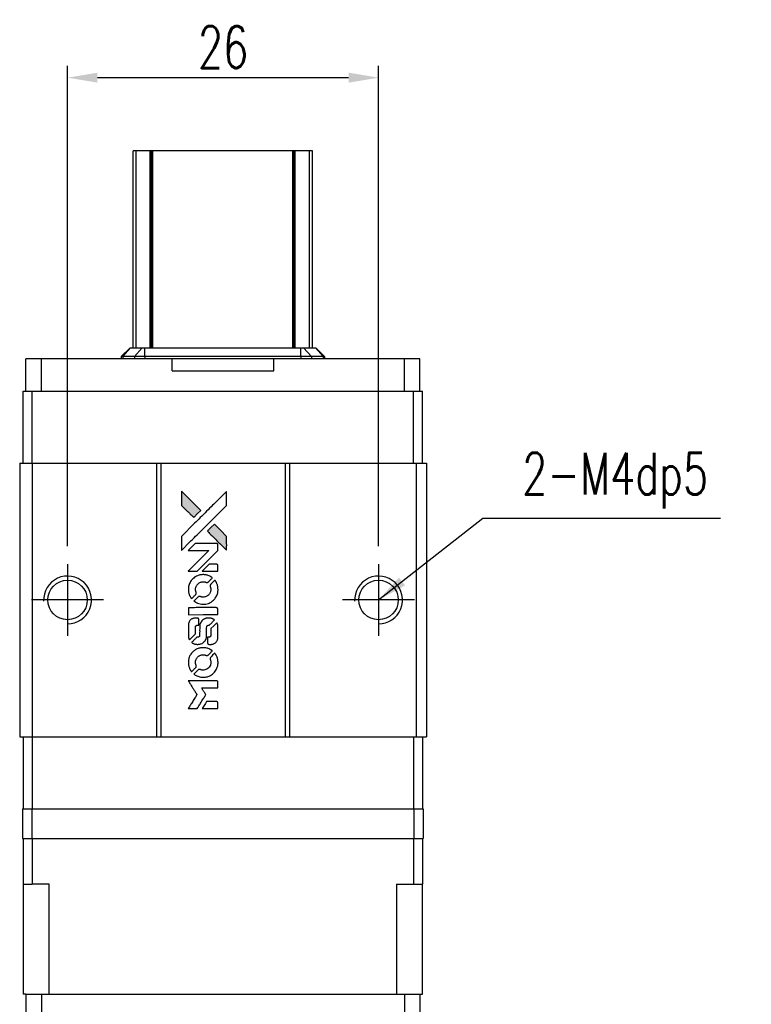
# Model space of a CAD drawing. Header units: millimetres. Extents: x 914 to 1136, y -13 to 166.
# Tile 2 of 3: x 932 to 993, y 83 to 166. Entities that reach past the tile are written whole.
import ezdxf

# ---------------------------------------------------------------- set-up
doc = ezdxf.new("R2010")
doc.units = ezdxf.units.MM
doc.header["$LTSCALE"] = 0.15
doc.layers.get('0').update_dxf_attribs({"linetype": 'CONTINUOUS'})
doc.layers.get('Defpoints').update_dxf_attribs({"linetype": 'CONTINUOUS'})
doc.styles.add('DIM-7', font='SIMPLEX.shx', dxfattribs={"width": 0.7, "bigfont": 'chineset.shx'})
doc.dimstyles.new('CNS', dxfattribs={"dimtxt": 3.5, "dimasz": 2.5, "dimexe": 1, "dimexo": 1.5, "dimgap": 0.09, "dimtad": 0, "dimdsep": 46, "dimtxsty": 'DIM-7', "dimcen": 0.09, "dimclrd": 1, "dimclre": 1, "dimclrt": 4, "dimadec": 0, "dimazin": 0, "dimtfac": 1, "dimtix": 1, "dimtmove": 2, "dimatfit": 3, "dimfxl": 1, "dimtvp": 0.971429, "dimtolj": 1, "dimarcsym": 0})

# ---------------------------------------------------------------- blocks, each defined once
blk = doc.blocks.new('A$C2c6fde5b')
at = {"linetype": 'Continuous'}
h = blk.add_hatch(color=256, dxfattribs=at)
h.dxf.hatch_style = 1
h.paths.add_polyline_path([(0, 18.166), (0, 17.579), (0, 16.992), (0.51, 16.487, 0.000288), (0.705, 16.293, 0.000479), (0.87, 16.13, 0.000013), (1.02, 15.982, 0.197177), (1.022, 15.981, 0.197497), (1.024, 15.982, 0.00004), (1.11, 16.066, 0.000834), (1.204, 16.16, 0.000506), (1.316, 16.272), (1.607, 16.563), (0.803, 17.364)])
h.paths.add_polyline_path([(2.749, 15.418), (2.457, 15.127, 0.000476), (2.345, 15.015, 0.000789), (2.251, 14.92, 0.000035), (2.166, 14.834, 0.19758), (2.165, 14.832, 0.198396), (2.166, 14.83, 0.000019), (2.282, 14.714, 0.000582), (2.41, 14.585, 0.000351), (2.562, 14.434, 0.000108), (3.208, 13.791, 0.000692), (3.535, 13.466, 0.000077), (3.761, 13.242, 0.197527), (3.769, 13.239, 0.410181), (3.773, 13.242, 0.000493), (3.775, 13.362, 0.002424), (3.776, 13.528, 0.000529), (3.776, 13.815), (3.776, 14.39), (3.262, 14.904)])
for points in [[(0.51, 16.487, 0.000288), (0.705, 16.293, 0.000479), (0.87, 16.13, 0.000013), (1.02, 15.982, 0.197177), (1.022, 15.981, 0.197497), (1.024, 15.982, 0.00004), (1.11, 16.066, 0.000836), (1.204, 16.16, 0.000505), (1.316, 16.272), (1.607, 16.563), (0.803, 17.364), (0, 18.166), (0, 17.579), (0, 16.992)], [(0.706, 13.929, -0.000056), (1.058, 14.28, -0.000021), (1.552, 14.773, -0.000021), (2.09, 15.309, -0.000025), (2.594, 15.812), (3.776, 16.991), (3.775, 17.576), (3.773, 18.16), (2.98, 17.372, 0.000274), (2.599, 16.993, 0.000123), (2.099, 16.495, 0.000121), (1.57, 15.968, 0.000165), (1.094, 15.492), (0, 14.401), (0, 13.812), (0, 13.224)], [(2.562, 14.434, 0.000108), (3.208, 13.791, 0.000692), (3.535, 13.466, 0.000077), (3.761, 13.242, 0.197527), (3.769, 13.239, 0.410182), (3.773, 13.242, 0.000493), (3.775, 13.362, 0.002424), (3.776, 13.528, 0.000529), (3.776, 13.815), (3.776, 14.39), (3.262, 14.904), (2.749, 15.418), (2.457, 15.127, 0.000476), (2.345, 15.015, 0.000789), (2.251, 14.92, 0.000035), (2.166, 14.834, 0.19758), (2.165, 14.832, 0.198396), (2.166, 14.83, 0.000019), (2.282, 14.714, 0.000582), (2.41, 14.585, 0.000351)], [(0.935, 11.489), (1.311, 11.489), (2.18, 12.36), (3.049, 13.23), (3.047, 13.472, 0.0008), (3.046, 13.628, 0.010795), (3.044, 13.685, 0.030495), (3.041, 13.717, 0.080372), (3.033, 13.738, 0.03816), (3.02, 13.759, 0.041799), (3.004, 13.776, 0.042486), (2.986, 13.791, 0.042078), (2.965, 13.802, 0.099276), (2.936, 13.809, 0.003302), (2.815, 13.811, 0.002586), (2.603, 13.812, 0.000204), (2.041, 13.811), (1.141, 13.809), (0.852, 13.52), (0.563, 13.23), (1.429, 13.227), (2.294, 13.224), (1.438, 12.373, 0.000253), (1.109, 12.045, 0.000412), (0.83, 11.766, 0.000041), (0.581, 11.517, 0.041338), (0.571, 11.505), (0.56, 11.489)], [(2.394, 11.489), (3.049, 11.489), (3.048, 11.734), (3.046, 11.978), (3.028, 12.006, 0.03146), (3.019, 12.019, 0.026444), (3.008, 12.032, 0.026444), (2.996, 12.043, 0.031457), (2.983, 12.052), (2.954, 12.069), (2.63, 12.071), (2.305, 12.073), (2.022, 11.786, 0.000745), (1.913, 11.675, 0.001228), (1.821, 11.581, 0.000087), (1.739, 11.497, 0.195134), (1.738, 11.494, 0.412117), (1.74, 11.492, 0.000048), (1.931, 11.491, 0.00109), (2.142, 11.49, 0.000653)], [(0.579, 9.827, 0.023681), (0.594, 9.724, 0.022402), (0.62, 9.621, 0.021929), (0.655, 9.519, 0.020503), (0.7, 9.418, 0.013745), (0.73, 9.361, 0.009767), (0.767, 9.298, 0.009658), (0.804, 9.241, 0.027804), (0.832, 9.203), (0.844, 9.189), (1.026, 9.371, 0.002053), (1.113, 9.459, 0.006738), (1.169, 9.518, 0.007826), (1.207, 9.559, 0.063909), (1.222, 9.581, 0.061532), (1.233, 9.613, 0.068674), (1.236, 9.646, 0.052072), (1.229, 9.686, 0.019648), (1.213, 9.739, -0.018366), (1.192, 9.805, -0.0288), (1.18, 9.862, -0.029061), (1.174, 9.921, -0.019155), (1.174, 9.988, -0.053809), (1.196, 10.133, -0.058833), (1.247, 10.266, -0.058566), (1.329, 10.384, -0.052525), (1.438, 10.484, -0.044733), (1.531, 10.541, -0.040573), (1.635, 10.583, -0.041123), (1.743, 10.606, -0.04951), (1.847, 10.61, -0.017369), (1.896, 10.605, -0.024255), (1.939, 10.597, -0.023787), (1.982, 10.585, -0.015798), (2.03, 10.567, 0.010631), (2.06, 10.555, 0.033653), (2.081, 10.549, 0.037806), (2.101, 10.546, 0.016307), (2.128, 10.545, 0.068179), (2.18, 10.553, 0.095747), (2.223, 10.574, 0.033418), (2.279, 10.624, 0.002133), (2.432, 10.781, 0.001452), (2.518, 10.869, 0.012393), (2.556, 10.91, 0.020479), (2.575, 10.935, 0.344362), (2.575, 10.944, 0.074287), (2.553, 10.964, 0.005454), (2.486, 11.006, 0.008391), (2.416, 11.049, 0.017097), (2.359, 11.079, 0.027375), (2.242, 11.129, 0.02835), (2.121, 11.166, 0.027723), (1.994, 11.189, 0.023913), (1.859, 11.199, 0.027047), (1.698, 11.195, 0.031685), (1.546, 11.173, 0.032425), (1.401, 11.133, 0.031013), (1.26, 11.073, 0.037914), (1.093, 10.974, 0.040153), (0.947, 10.853, 0.039834), (0.821, 10.709, 0.036173), (0.715, 10.542, 0.040752), (0.643, 10.379, 0.035885), (0.595, 10.199, 0.035491), (0.573, 10.012, 0.037615)], [(1.084, 8.959, 0.018008), (1.137, 8.924, 0.009842), (1.205, 8.884, 0.009807), (1.275, 8.847, 0.015716), (1.337, 8.819, 0.048467), (1.558, 8.749, 0.045841), (1.793, 8.722, 0.046006), (2.028, 8.738, 0.049638), (2.25, 8.796, 0.064819), (2.539, 8.949, 0.06695), (2.775, 9.17, 0.066691), (2.946, 9.445, 0.063505), (3.041, 9.761, 0.03135), (3.05, 9.841, 0.010439), (3.052, 9.96, 0.010391), (3.049, 10.079, 0.032408), (3.041, 10.158, 0.015696), (3.022, 10.252, 0.018095), (2.997, 10.34, 0.018551), (2.967, 10.423, 0.018352), (2.931, 10.505, 0.015568), (2.903, 10.559, 0.009832), (2.867, 10.62, 0.009795), (2.83, 10.677, 0.023727), (2.799, 10.717), (2.786, 10.733), (2.606, 10.556, 0.001528), (2.504, 10.455, 0.010022), (2.454, 10.403, 0.019586), (2.426, 10.37, 0.061865), (2.41, 10.344, 0.055054), (2.398, 10.306, 0.061607), (2.395, 10.268, 0.048725), (2.401, 10.223, 0.020221), (2.418, 10.164, -0.017722), (2.437, 10.101, -0.02685), (2.448, 10.045, -0.02759), (2.453, 9.989, -0.020233), (2.453, 9.926, -0.04793), (2.435, 9.807, -0.048386), (2.396, 9.694, -0.047866), (2.334, 9.59, -0.044964), (2.253, 9.496, -0.04333), (2.156, 9.418, -0.050921), (2.052, 9.363, -0.051473), (1.94, 9.33, -0.0459), (1.819, 9.318, -0.019014), (1.761, 9.321, -0.024114), (1.707, 9.327, -0.025081), (1.656, 9.339, -0.023892), (1.605, 9.356, 0.008624), (1.566, 9.37, 0.026486), (1.538, 9.378, 0.035074), (1.515, 9.382, 0.02756), (1.489, 9.383, 0.087163), (1.447, 9.374, 0.073291), (1.408, 9.352, 0.028074), (1.352, 9.303, 0.002594), (1.222, 9.175), (1.038, 8.991)], [(1.809, 7.853), (3.046, 7.855), (3.046, 8.097), (3.046, 8.34), (3.031, 8.369, 0.071429), (3.014, 8.393, 0.054799), (2.99, 8.414, 0.053585), (2.96, 8.429, 0.060698), (2.93, 8.437, 0.033975), (2.879, 8.441, 0.000112), (2.25, 8.441, 0.000726), (1.634, 8.44, 0.001084), (1.096, 8.437), (0.572, 8.433), (0.572, 8.143), (0.572, 7.852)], [(0.576, 6.042, 0.018538), (0.581, 6.005, 0.010695), (0.589, 5.96, 0.01068), (0.599, 5.916, 0.017678), (0.61, 5.879, 0.013849), (0.625, 5.837, 0.011814), (0.644, 5.794, 0.004513), (0.662, 5.754, 0.290035), (0.668, 5.75, 0.196418), (0.672, 5.752, 0.000124), (0.744, 5.823, 0.001477), (0.825, 5.903, 0.000898), (0.92, 5.997), (1.166, 6.244), (1.168, 6.553, -0.001471), (1.17, 6.786, -0.028714), (1.175, 6.858, -0.097073), (1.188, 6.898, -0.084199), (1.216, 6.933, -0.042698), (1.238, 6.949, -0.053912), (1.261, 6.96, -0.051004), (1.287, 6.967, -0.032967), (1.318, 6.969, 0.00807), (1.334, 6.969, 0.003023), (1.356, 6.97, 0.002994), (1.38, 6.971, 0.003629), (1.402, 6.972), (1.455, 6.976), (1.455, 7.213, 0.001618), (1.455, 7.325, 0.005206), (1.454, 7.4, 0.00535), (1.452, 7.453, 0.060675), (1.448, 7.473, 0.048484), (1.444, 7.484, 0.02389), (1.436, 7.498, 0.022812), (1.426, 7.511, 0.02462), (1.415, 7.524, 0.061781), (1.385, 7.548, 0.080179), (1.353, 7.561, 0.048561), (1.307, 7.567, 0.010021), (1.225, 7.569, 0.016602), (1.115, 7.565, 0.031409), (1.026, 7.554, 0.036474), (0.95, 7.533, 0.03439), (0.875, 7.501, 0.065928), (0.758, 7.42, 0.069066), (0.668, 7.312, 0.065697), (0.608, 7.178, 0.051559), (0.578, 7.022, 0.020904), (0.574, 6.939, 0.000451), (0.573, 6.53, 0.000419), (0.572, 6.12, 0.022759)], [(0.896, 5.5, 0.023289), (0.955, 5.463, 0.026845), (1.015, 5.432, 0.026047), (1.079, 5.408, 0.019751), (1.151, 5.388, 0.013249), (1.192, 5.379, 0.025169), (1.226, 5.375, 0.016532), (1.267, 5.373, 0.002937), (1.346, 5.372, 0.003317), (1.415, 5.373, 0.011808), (1.46, 5.374, 0.01777), (1.493, 5.378, 0.021476), (1.525, 5.383, 0.04325), (1.656, 5.424, 0.045753), (1.776, 5.486, 0.04649), (1.88, 5.569, 0.047672), (1.967, 5.668, 0.025315), (1.995, 5.711, 0.015208), (2.023, 5.764, 0.01512), (2.049, 5.82, 0.022488), (2.067, 5.87, 0.027857), (2.088, 5.948, 0.034138), (2.097, 6.022, 0.014286), (2.101, 6.136, 0.00124), (2.102, 6.426, -0.00103), (2.102, 6.604, -0.002552), (2.103, 6.735, -0.001594), (2.105, 6.834, -0.047676), (2.108, 6.858, -0.085307), (2.125, 6.902, -0.097789), (2.156, 6.934, -0.085947), (2.199, 6.956, -0.051339), (2.257, 6.966, 0.014634), (2.276, 6.969, 0.015028), (2.295, 6.972, 0.014927), (2.312, 6.976, 0.059415), (2.322, 6.98, 0.070595), (2.342, 6.995, 0.00028), (2.55, 7.2, 0.000111), (2.762, 7.41, 0.200239), (2.766, 7.419, 0.268906), (2.763, 7.425, 0.001866), (2.711, 7.454, 0.007532), (2.662, 7.481, 0.017818), (2.624, 7.499, 0.013256), (2.583, 7.515, 0.011636), (2.538, 7.531, 0.011528), (2.493, 7.544, 0.012303), (2.448, 7.555, 0.0423), (2.378, 7.565, 0.013657), (2.273, 7.567, 0.013857), (2.167, 7.563, 0.037428), (2.092, 7.553, 0.014927), (2.043, 7.541, 0.0122), (1.99, 7.525, 0.012518), (1.941, 7.507, 0.023062), (1.903, 7.49, 0.065961), (1.763, 7.395, 0.06055), (1.648, 7.265, 0.059676), (1.567, 7.11, 0.060497), (1.525, 6.94, 0.025683), (1.522, 6.904, 0.001528), (1.52, 6.793, 0.002124), (1.519, 6.655, 0.001173), (1.519, 6.485, -0.000809), (1.518, 6.188, -0.017164), (1.515, 6.1, -0.063931), (1.506, 6.053, -0.108429), (1.485, 6.02, -0.052941), (1.463, 6.001, -0.063675), (1.438, 5.988, -0.050562), (1.407, 5.98, -0.020337), (1.363, 5.976, 0.009897), (1.336, 5.973, 0.016482), (1.313, 5.97, 0.019019), (1.296, 5.967, 0.06043), (1.284, 5.962, 0.076267), (1.258, 5.943, 0.00054), (1.066, 5.749, 0.000307), (0.87, 5.55, 0.142594), (0.862, 5.535, 0.232419), (0.863, 5.53, 0.022995), (0.871, 5.521, 0.024627), (0.882, 5.511, 0.015407)], [(2.177, 5.467, 0.065483), (2.191, 5.439, 0.053271), (2.213, 5.413, 0.052018), (2.24, 5.392, 0.0556), (2.271, 5.377, 0.036839), (2.291, 5.372, 0.026922), (2.314, 5.369, 0.016905), (2.345, 5.367, 0.004317), (2.396, 5.367, 0.016369), (2.503, 5.371, 0.029936), (2.589, 5.382, 0.03418), (2.666, 5.402, 0.031327), (2.741, 5.433, 0.046935), (2.833, 5.489, 0.054053), (2.908, 5.558, 0.053701), (2.967, 5.643, 0.045364), (3.01, 5.743, 0.032479), (3.033, 5.831, 0.03386), (3.044, 5.921, 0.013578), (3.048, 6.061, 0.001155), (3.047, 6.423, 0.000413), (3.046, 6.734, 0.005008), (3.044, 6.853, 0.013199), (3.04, 6.921, 0.033956), (3.033, 6.969, 0.013909), (3.021, 7.019, 0.010864), (3.004, 7.073, 0.010938), (2.987, 7.122, 0.028702), (2.972, 7.156), (2.959, 7.182), (2.706, 6.932), (2.454, 6.683), (2.454, 6.391, -0.001504), (2.454, 6.266, -0.00328), (2.452, 6.171, -0.001901), (2.451, 6.096, -0.061333), (2.448, 6.078, -0.063621), (2.437, 6.053, -0.048633), (2.42, 6.029, -0.046769), (2.397, 6.007, -0.047961), (2.371, 5.99, -0.02678), (2.349, 5.98, -0.050957), (2.33, 5.975, -0.029398), (2.305, 5.973, -0.00401), (2.252, 5.971), (2.165, 5.968), (2.166, 5.734, 0.001061), (2.166, 5.594, 0.009147), (2.167, 5.531, 0.020721), (2.171, 5.494, 0.051619)], [(0.578, 3.727, 0.024131), (0.595, 3.621, 0.022344), (0.622, 3.514, 0.021883), (0.658, 3.408, 0.020884), (0.705, 3.303, 0.010669), (0.736, 3.244, 0.010389), (0.77, 3.186, 0.010913), (0.803, 3.134, 0.022227), (0.832, 3.095), (0.843, 3.08), (1.028, 3.268, 0.002452), (1.099, 3.341, 0.003628), (1.161, 3.406, 0.001662), (1.213, 3.462, 0.070159), (1.222, 3.476, 0.047671), (1.227, 3.486, 0.018624), (1.23, 3.502, 0.017921), (1.233, 3.519, 0.018804), (1.235, 3.536, 0.018255), (1.235, 3.56, 0.041312), (1.233, 3.577, 0.037164), (1.228, 3.596, 0.012342), (1.219, 3.622, -0.015101), (1.196, 3.684, -0.035998), (1.183, 3.732, -0.033244), (1.178, 3.784, -0.011249), (1.176, 3.86, -0.004059), (1.176, 3.921, -0.019693), (1.178, 3.956, -0.027943), (1.183, 3.985, -0.014411), (1.191, 4.02, -0.033089), (1.22, 4.104, -0.033887), (1.259, 4.183, -0.034021), (1.309, 4.255, -0.033942), (1.368, 4.32, -0.02816), (1.435, 4.378, -0.035032), (1.504, 4.424, -0.035269), (1.578, 4.459, -0.029196), (1.662, 4.486, -0.037862), (1.758, 4.504, -0.043657), (1.851, 4.505, -0.043064), (1.943, 4.491, -0.035184), (2.039, 4.46, 0.033699), (2.085, 4.445, 0.052815), (2.125, 4.439, 0.059167), (2.163, 4.442, 0.058972), (2.199, 4.454, 0.059208), (2.226, 4.471, 0.021125), (2.262, 4.502, 0.008691), (2.32, 4.559, 0.000851), (2.457, 4.698, 0.001873), (2.527, 4.77, 0.013884), (2.559, 4.805, 0.022355), (2.576, 4.826, 0.341453), (2.576, 4.835, 0.073011), (2.556, 4.853, 0.004587), (2.49, 4.896, 0.00748), (2.422, 4.938, 0.016837), (2.369, 4.967, 0.028606), (2.24, 5.024, 0.031352), (2.109, 5.063, 0.031004), (1.973, 5.087, 0.0268), (1.828, 5.094, 0.026698), (1.674, 5.086, 0.03002), (1.528, 5.062, 0.030357), (1.388, 5.02, 0.028554), (1.25, 4.961, 0.062944), (0.996, 4.791, 0.062206), (0.79, 4.563, 0.062448), (0.647, 4.291, 0.064355), (0.578, 3.996, 0.017377), (0.574, 3.937, 0.008369), (0.573, 3.861, 0.008367), (0.574, 3.785, 0.01757)], [(1.082, 2.854, 0.064158), (1.368, 2.701, 0.06356), (1.686, 2.625, 0.064004), (2.01, 2.631, 0.066747), (2.317, 2.72, 0.04321), (2.509, 2.825, 0.044737), (2.678, 2.96, 0.044901), (2.819, 3.123, 0.044184), (2.93, 3.309, 0.026293), (2.99, 3.451, 0.033344), (3.028, 3.587, 0.033227), (3.049, 3.728, 0.025815), (3.053, 3.883, 0.023119), (3.042, 4.031, 0.031044), (3.018, 4.163, 0.031337), (2.978, 4.29, 0.024258), (2.919, 4.423, 0.015622), (2.894, 4.47, 0.008495), (2.861, 4.525, 0.008415), (2.826, 4.578, 0.020814), (2.799, 4.616), (2.785, 4.632), (2.605, 4.455, 0.002843), (2.472, 4.321, 0.033917), (2.424, 4.266, 0.087906), (2.404, 4.225, 0.073302), (2.396, 4.176, 0.022047), (2.397, 4.152, 0.026465), (2.401, 4.13, 0.022233), (2.407, 4.106, 0.009985), (2.416, 4.074, -0.039011), (2.445, 3.959, -0.044398), (2.454, 3.847, -0.045096), (2.443, 3.735, -0.04265), (2.412, 3.626, -0.071154), (2.327, 3.471, -0.068827), (2.201, 3.345, -0.068713), (2.045, 3.257, -0.070507), (1.873, 3.216, -0.028605), (1.799, 3.213, -0.031418), (1.728, 3.219, -0.031044), (1.657, 3.234, -0.02668), (1.585, 3.258, 0.038913), (1.543, 3.271, 0.043732), (1.5, 3.277, 0.047754), (1.461, 3.275, 0.075756), (1.429, 3.265, 0.07294), (1.413, 3.254, 0.003456), (1.364, 3.209, 0.005023), (1.301, 3.149, 0.002422), (1.223, 3.072, 0.000819), (1.153, 3.002, 0.001349), (1.093, 2.943, 0.0001), (1.041, 2.889, 0.205335), (1.04, 2.887, 0.219821), (1.041, 2.885, 0.002494), (1.052, 2.876, 0.007089), (1.066, 2.866, 0.004494)], [(0.941, 0), (1.315, 0), (1.377, 0.102, -0.000297), (1.416, 0.165, -0.000037), (1.499, 0.302, -0.000043), (1.599, 0.465, -0.000036), (1.705, 0.638, 0.000044), (1.809, 0.807, 0.000063), (1.902, 0.958, 0.000035), (1.98, 1.086, 0.0009), (2.001, 1.121), (2.031, 1.17), (1.991, 1.236, 0.001175), (1.968, 1.274, 0.000208), (1.924, 1.345, 0.000225), (1.872, 1.428, 0.000203), (1.818, 1.513, -0.000711), (1.768, 1.595, -0.001119), (1.724, 1.666, -0.000263), (1.686, 1.727, -0.04589), (1.683, 1.734, -0.519312), (1.687, 1.74, -0.001914), (1.787, 1.742, -0.003124), (1.952, 1.743, -0.000285), (2.364, 1.744), (3.049, 1.744), (3.049, 1.982, 0.001727), (3.048, 2.154, 0.025279), (3.045, 2.214, 0.073886), (3.036, 2.249, 0.07426), (3.017, 2.28, 0.03264), (3.009, 2.288, 0.01784), (2.999, 2.297, 0.017712), (2.988, 2.305, 0.026854), (2.977, 2.311), (2.954, 2.324), (1.759, 2.325), (0.565, 2.327), (0.573, 2.314, -0.004595), (0.579, 2.304, -0.00016), (0.602, 2.268, -0.000298), (0.629, 2.225, -0.000208), (0.659, 2.177, 0.000986), (0.747, 2.034, 0.00025), (0.891, 1.804, 0.000268), (1.045, 1.558, 0.000436), (1.177, 1.349, -0.002932), (1.219, 1.28, -0.004718), (1.255, 1.221, -0.001113), (1.285, 1.169, -0.227179), (1.286, 1.163, -0.045982), (1.283, 1.158, -0.000145), (1.24, 1.088, -0.000825), (1.192, 1.009, -0.000517), (1.134, 0.917, 0.000056), (0.938, 0.601, 0.000289), (0.83, 0.427, 0.000481), (0.75, 0.297, 0.000418), (0.665, 0.16), (0.567, 0)], [(2.391, 0), (3.049, 0), (3.049, 0.24, 0.000842), (3.049, 0.392, 0.010591), (3.047, 0.45, 0.028995), (3.044, 0.482, 0.069543), (3.037, 0.505, 0.051063), (3.024, 0.526, 0.039932), (3.006, 0.546, 0.039414), (2.985, 0.564, 0.045845), (2.963, 0.577, 0.094811), (2.94, 0.582, 0.007124), (2.875, 0.584, 0.004713), (2.765, 0.586, 0.000534), (2.515, 0.586), (2.088, 0.585), (2.051, 0.525, 0.000828), (1.942, 0.349, 0.000879), (1.837, 0.177, 0.000048), (1.734, 0.008, 0.137596), (1.732, 0.003, 0.413028), (1.733, 0.002, 0.000016), (1.926, 0.001, 0.000623), (2.138, 0, 0.000374)]]:
    blk.add_lwpolyline(points, format="xyb", close=True)
blk = doc.blocks.new('*D199')
at = {"color": 7, "lineweight": -2}
for p, q in [((936.016, 121.518), (936.016, 161.682)), ((962.016, 121.518), (962.016, 161.682)), ((959.516, 160.682), (938.516, 160.682))]:
    blk.add_line(p, q, dxfattribs=at)
at = {"color": 7}
for points in [[(938.516, 161.099), (938.516, 160.266), (936.016, 160.682)], [(959.516, 161.099), (959.516, 160.266), (962.016, 160.682)]]:
    blk.add_solid(points, dxfattribs=at)
at = {"layer": 'Defpoints', "color": 0}
for p in [(936.016, 160.682), (936.016, 120.018), (962.016, 120.018)]:
    blk.add_point(p, dxfattribs=at)
at = {"color": 7, "insert": (949.016, 163.232), "char_height": 3.5, "attachment_point": 5, "style": 'DIM-7'}
blk.add_mtext('\\A1;26', dxfattribs=at)

msp = doc.modelspace()

# ---------------------------------------------------------------- linework, layer by layer
at = {"color": 7, "linetype": 'Continuous', "lineweight": 25}
for p, q in [((941.748, 154.568), (941.496, 154.568)), ((941.496, 138.108), (941.496, 154.568)), ((941.496, 154.568), (941.496, 154.568)), ((941.496, 138.108), (941.496, 154.568)), ((942.936, 154.568), (941.748, 154.568)), ((941.748, 138.108), (941.748, 154.568)), ((943.022, 154.568), (942.936, 154.568)), ((942.936, 138.108), (942.936, 154.568)), ((943.146, 154.568), (943.022, 154.568)), ((943.022, 138.108), (943.022, 154.568)), ((943.146, 138.108), (943.146, 154.568)), ((954.846, 154.568), (943.146, 154.568)), ((954.846, 138.108), (954.846, 154.568)), ((954.971, 154.568), (954.846, 154.568)), ((955.056, 154.568), (954.971, 154.568)), ((954.971, 138.108), (954.971, 154.568)), ((956.245, 154.568), (955.056, 154.568)), ((955.056, 138.108), (955.056, 154.568)), ((956.245, 138.108), (956.245, 154.568)), ((956.496, 138.108), (956.496, 154.568)), ((956.496, 138.108), (956.496, 154.568)), ((940.506, 137.368), (941.246, 138.108)), ((940.634, 137.368), (941.28, 138.108)), ((941.246, 138.108), (941.28, 138.108)), ((941.28, 138.108), (942.261, 138.108)), ((941.615, 137.368), (942.261, 138.108)), ((942.261, 138.108), (942.487, 138.108)), ((942.487, 137.368), (942.487, 138.108)), ((942.487, 138.108), (955.525, 138.108)), ((955.525, 137.368), (955.525, 138.108)), ((955.525, 138.108), (955.752, 138.108)), ((956.398, 137.368), (955.752, 138.108)), ((955.752, 138.108), (956.733, 138.108)), ((957.379, 137.368), (956.733, 138.108)), ((956.733, 138.108), (956.766, 138.108)), ((957.506, 137.368), (956.766, 138.108)), ((932.531, 134.468), (932.531, 137.168)), ((933.833, 137.168), (932.531, 137.168)), ((933.833, 134.468), (933.833, 137.168)), ((944.757, 137.168), (933.833, 137.168)), ((940.634, 137.368), (940.506, 137.368)), ((940.506, 137.368), (940.506, 137.168)), ((941.615, 137.368), (940.634, 137.368)), ((940.634, 137.368), (940.634, 137.168)), ((942.487, 137.368), (941.615, 137.368)), ((941.615, 137.368), (941.615, 137.168)), ((955.525, 137.368), (942.487, 137.368)), ((942.487, 137.368), (942.487, 137.168)), ((944.757, 136.168), (944.757, 137.168)), ((953.256, 136.168), (953.256, 137.168)), ((964.18, 137.168), (953.256, 137.168)), ((956.398, 137.368), (955.525, 137.368)), ((955.525, 137.368), (955.525, 137.168)), ((956.398, 137.368), (956.398, 137.168)), ((957.379, 137.368), (956.398, 137.368)), ((957.379, 137.368), (957.379, 137.168)), ((957.506, 137.368), (957.379, 137.368)), ((957.506, 137.368), (957.506, 137.168)), ((964.18, 134.468), (964.18, 137.168)), ((965.481, 137.168), (964.18, 137.168)), ((965.481, 134.468), (965.481, 137.168)), ((944.757, 136.168), (953.256, 136.168)), ((932.296, 128.468), (932.296, 134.468)), ((932.296, 134.468), (933.055, 134.468)), ((933.055, 128.468), (933.055, 134.468)), ((933.055, 134.468), (964.938, 134.468)), ((964.938, 128.468), (964.938, 134.468)), ((964.938, 134.468), (965.696, 134.468)), ((965.696, 128.468), (965.696, 134.468)), ((932.016, 128.468), (932.016, 105.568)), ((932.016, 128.468), (933.066, 128.468)), ((933.066, 128.468), (933.066, 105.568)), ((933.066, 128.468), (943.466, 128.468)), ((943.466, 128.468), (943.466, 105.568)), ((943.466, 128.468), (943.816, 128.468)), ((943.816, 128.468), (943.816, 105.568)), ((943.816, 128.468), (954.216, 128.468)), ((954.216, 128.468), (954.216, 105.568)), ((954.216, 128.468), (954.566, 128.468)), ((954.566, 128.468), (954.566, 105.568)), ((954.566, 128.468), (965.166, 128.468)), ((965.166, 128.468), (965.166, 105.568)), ((965.166, 128.468), (966.016, 128.468)), ((966.016, 128.468), (966.016, 105.568)), ((936.016, 120.018), (936.016, 114.018)), ((962.016, 120.018), (962.016, 114.018)), ((939.016, 117.018), (933.016, 117.018)), ((965.016, 117.018), (959.016, 117.018)), ((932.016, 105.568), (933.066, 105.568)), ((932.296, 105.568), (932.296, 99.568)), ((933.055, 105.568), (933.055, 99.568)), ((933.066, 105.568), (943.466, 105.568)), ((943.466, 105.568), (943.816, 105.568)), ((943.816, 105.568), (954.216, 105.568)), ((954.216, 105.568), (954.566, 105.568)), ((954.566, 105.568), (965.166, 105.568)), ((964.938, 105.568), (964.938, 99.568)), ((965.166, 105.568), (966.016, 105.568)), ((965.696, 105.568), (965.696, 99.568)), ((932.253, 99.568), (932.253, 97.068)), ((932.253, 99.568), (933.037, 99.568)), ((933.037, 99.568), (933.037, 97.068)), ((933.037, 99.568), (964.956, 99.568)), ((964.956, 99.568), (964.956, 97.068)), ((964.956, 99.568), (965.74, 99.568)), ((965.74, 99.568), (965.74, 97.068)), ((932.253, 97.068), (933.037, 97.068)), ((932.296, 97.068), (932.296, 93.268)), ((933.037, 97.068), (964.956, 97.068)), ((933.055, 97.068), (933.055, 93.268)), ((964.938, 97.068), (964.938, 93.268)), ((964.956, 97.068), (965.74, 97.068)), ((965.696, 97.068), (965.696, 93.268)), ((932.296, 93.268), (933.055, 93.268)), ((932.296, 93.268), (932.296, 84.068)), ((934.476, 93.268), (933.055, 93.268)), ((934.476, 84.068), (934.476, 93.268)), ((963.516, 93.268), (964.938, 93.268)), ((963.516, 93.268), (963.516, 84.068)), ((964.938, 93.268), (965.696, 93.268)), ((965.696, 84.068), (965.696, 93.268)), ((932.531, 84.068), (932.296, 84.068)), ((932.531, 84.068), (932.531, 81.368)), ((932.531, 84.068), (933.833, 84.068)), ((933.833, 84.068), (933.833, 81.368)), ((933.833, 84.068), (934.476, 84.068)), ((934.476, 84.068), (963.516, 84.068)), ((963.516, 84.068), (964.18, 84.068)), ((964.18, 84.068), (964.18, 81.368)), ((964.18, 84.068), (965.481, 84.068)), ((965.481, 84.068), (965.481, 81.368)), ((965.481, 84.068), (965.696, 84.068))]:
    msp.add_line(p, q, dxfattribs=at)
for centre in [(936.016, 117.018), (962.016, 117.018)]:
    msp.add_circle(centre, 1.65, dxfattribs=at)
for centre in [(936.016, 117.018), (962.016, 117.018)]:
    msp.add_arc(centre, 2, 270, 182.97385, dxfattribs=at)
for points, knots in [([(956.496, 154.568), (956.496, 154.568), (956.473, 154.568), (956.377, 154.568), (956.309, 154.568), (956.245, 154.568)], [0, 0, 0, 0, 0.5, 0.5, 1, 1, 1, 1]), ([(953.256, 137.168), (953.256, 137.168), (953.153, 137.168), (952.722, 137.168), (952.395, 137.168), (951.799, 137.168), (951.584, 137.168), (951.247, 137.168), (951.133, 137.168), (950.897, 137.168), (950.774, 137.168), (950.143, 137.168), (949.576, 137.168), (948.437, 137.168), (947.869, 137.168), (947.238, 137.168), (947.116, 137.168), (946.88, 137.168), (946.766, 137.168), (946.429, 137.168), (946.214, 137.168), (945.618, 137.168), (945.291, 137.168), (944.86, 137.168), (944.756, 137.168), (944.756, 137.168)], [0, 0, 0, 0, 0.125, 0.125, 0.25, 0.25, 0.3125, 0.3125, 0.34375, 0.34375, 0.375, 0.375, 0.5, 0.5, 0.625, 0.625, 0.65625, 0.65625, 0.6875, 0.6875, 0.75, 0.75, 0.875, 0.875, 1, 1, 1, 1])]:
    msp.add_open_spline(points, degree=3, knots=knots, dxfattribs=at)

# ---------------------------------------------------------------- block references
msp.add_blockref('A$C2c6fde5b', (945.543, 107.938))

# ---------------------------------------------------------------- texts
at = {"color": 0, "insert": (974.026, 124.664), "char_height": 3.5, "attachment_point": 7, "style": 'DIM-7'}
msp.add_mtext('\\A1;2-M4dp5', dxfattribs=at)

# ---------------------------------------------------------------- dimensions: what is measured, and where the dimension line sits
at = {"color": 0}
dim = msp.add_linear_dim(base=(936.016, 160.682), p1=(962.016, 120.018), p2=(936.016, 120.018), dimstyle='CNS', override={"dimgap": 0.8, "dimtad": 1, "dimclrd": 7, "dimclre": 7, "dimclrt": 7, "dimadec": 2, "dimazin": 2, "dimtmove": 1}, dxfattribs=at)
dim.commit()
dim.dimension.update_dxf_attribs({"geometry": '*D199', "text_midpoint": (949.016, 163.232)})

# ---------------------------------------------------------------- leaders
at = {"color": 0, "annotation_type": 0, "has_hookline": 1, "hookline_direction": 0, "text_width": 16.567}
msp.add_leader([(962.016, 117.018), (970.726, 123.864), (973.226, 123.864)], dimstyle='CNS', override={"dimgap": 0.8, "dimtad": 1, "dimclrd": 7, "dimclre": 4, "dimadec": 2, "dimazin": 2, "dimtmove": 1}, dxfattribs=at)

doc.saveas('drawing.dxf')
